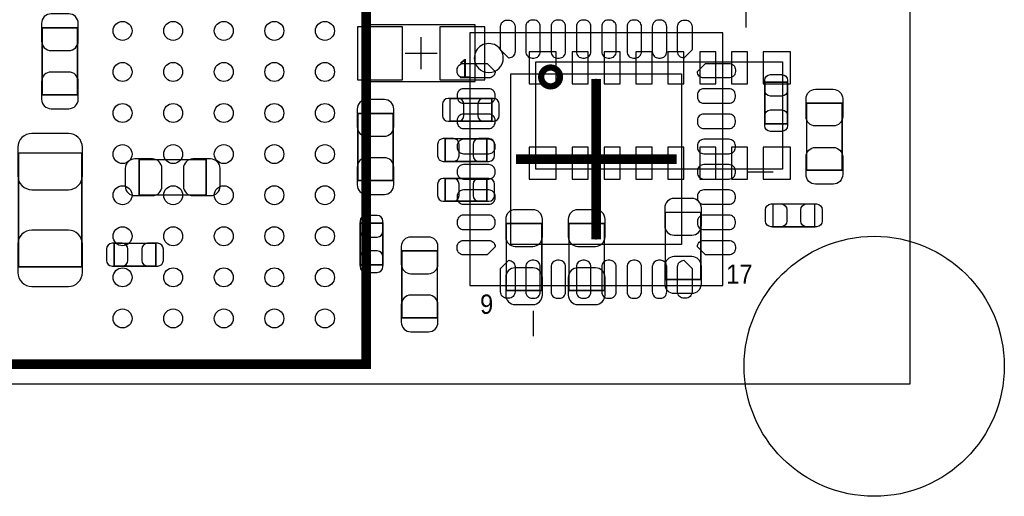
# Model space of a CAD drawing. Extents: x 6 to 62.7, y -1.8 to 30.1.
# Tile 9 of 12: x 47.1 to 62.7, y -1.8 to 5.8. Entities that reach past the tile are written whole.
import ezdxf

# ---------------------------------------------------------------- set-up
doc = ezdxf.new("R2010")
doc.units = 0
for name, color, linetype in [('BG_OUTLINE', 3, 'CONTINUOUS'), ('PG_ASSEMBLY_BOTTOM', 140, 'CONTINUOUS'), ('PG_ASSEMBLY_TOP', 140, 'CONTINUOUS'), ('PG_BODY_CENTER', 211, 'CONTINUOUS'), ('PIN_BOTTOM', 2, 'CONTINUOUS'), ('PIN_TOP', 160, 'CONTINUOUS')]:
    doc.layers.add(name, color=color, linetype=linetype)

msp = doc.modelspace()

# ---------------------------------------------------------------- linework, layer by layer
at = {"layer": 'BG_OUTLINE'}
for points in [[(6.031992, 0), (61.210952, 0), (61.210952, 30.1117), (6.031992, 30.1117)], [(6.031992, 30.1117), (6.031992, 0), (61.210952, 0), (61.210952, 30.1117)]]:
    msp.add_lwpolyline(points, close=True, dxfattribs=at)
at = {"layer": 'PG_ASSEMBLY_BOTTOM', "const_width": 0.024892}
for points in [[(48.0441, 5.635498), (47.484284, 5.635498), (47.484284, 4.575302), (48.0441, 4.575302), (48.0441, 5.635498)], [(54.593998, 4.155694), (54.593998, 4.515866), (53.934106, 4.515866), (53.934106, 4.155694), (54.593998, 4.155694)], [(53.035708, 4.279138), (52.475892, 4.279138), (52.475892, 3.218942), (53.035708, 3.218942), (53.035708, 4.279138)], [(53.857906, 3.880866), (53.857906, 3.520694), (54.517798, 3.520694), (54.517798, 3.880866), (53.857906, 3.880866)], [(47.109126, 1.853438), (48.109378, 1.853438), (48.109378, 3.653282), (47.109126, 3.653282), (47.109126, 1.853438)], [(50.077878, 2.989072), (50.077878, 3.548888), (49.017682, 3.548888), (49.017682, 2.989072), (50.077878, 2.989072)], [(53.857906, 3.250946), (53.857906, 2.890774), (54.517798, 2.890774), (54.517798, 3.250946), (53.857906, 3.250946)], [(57.339484, 1.654302), (57.8993, 1.654302), (57.8993, 2.714498), (57.339484, 2.714498), (57.339484, 1.654302)], [(52.871878, 2.544826), (52.511706, 2.544826), (52.511706, 1.884934), (52.871878, 1.884934), (52.871878, 2.544826)], [(54.824884, 1.476502), (55.3847, 1.476502), (55.3847, 2.536698), (54.824884, 2.536698), (54.824884, 1.476502)], [(55.815484, 1.476502), (56.3753, 1.476502), (56.3753, 2.536698), (55.815484, 2.536698), (55.815484, 1.476502)], [(48.620934, 2.224786), (48.620934, 1.864614), (49.280826, 1.864614), (49.280826, 2.224786), (48.620934, 2.224786)], [(53.7337, 2.104898), (53.173884, 2.104898), (53.173884, 1.044702), (53.7337, 1.044702), (53.7337, 2.104898)]]:
    msp.add_lwpolyline(points, dxfattribs=at)
at = {"layer": 'PG_ASSEMBLY_BOTTOM'}
msp.add_lwpolyline([(52.628292, 4.78282), (54.330092, 4.78282), (54.330092, 5.68198), (52.628292, 5.68198), (52.628292, 4.78282)], dxfattribs=at)
msp.add_lwpolyline([(55.292752, 5.09778), (59.194192, 5.09778), (59.194192, 3.39598), (55.292752, 3.39598)], close=True, dxfattribs=at)
at = {"layer": 'PG_ASSEMBLY_BOTTOM', "const_width": 0.09906}
msp.add_lwpolyline([(55.673752, 4.856988, 1.000128), (55.37581, 4.856734, 0.999872), (55.673752, 4.856988)], format="xyb", dxfattribs=at)
at = {"layer": 'PG_ASSEMBLY_TOP'}
for points, const_width in [([(42.505884, 0.31115), (52.60594, 0.31115), (52.60594, 15.41145), (43.140884, 15.41145), (42.505884, 14.77645), (42.505884, 0.31115)], 0.1524), ([(58.912506, 4.774946), (59.272678, 4.774946), (59.272678, 4.115054), (58.912506, 4.115054), (58.912506, 4.774946)], 0.024892), ([(59.574684, 4.441698), (60.1345, 4.441698), (60.1345, 3.381502), (59.574684, 3.381502), (59.574684, 4.441698)], 0.024892), ([(59.042046, 2.486914), (59.042046, 2.847086), (59.701938, 2.847086), (59.701938, 2.486914), (59.042046, 2.486914)], 0.024892)]:
    msp.add_lwpolyline(points, dxfattribs=dict(at, const_width=const_width))
for points in [[(54.248812, 1.55702), (58.246772, 1.55702), (58.246772, 5.55498), (54.248812, 5.55498), (54.248812, 1.55702)], [(58.648092, 3.35534), (59.046872, 3.35534)], [(55.247032, 1.1557), (55.247032, 0.75692)]]:
    msp.add_lwpolyline(points, dxfattribs=at)
msp.add_lwpolyline([(54.777132, 5.155946, 1.000235), (54.318408, 5.155946, 0.999765), (54.777132, 5.155946)], format="xyb", dxfattribs=at)
at = {"layer": 'PG_BODY_CENTER'}
for points in [[(58.610754, 10.719562), (58.610754, 5.639562)], [(53.479192, 4.9784), (53.479192, 5.4864)], [(53.225192, 5.2324), (53.733192, 5.2324)], [(56.247792, 2.286), (56.247792, 4.826)], [(56.247792, 2.921), (56.247792, 4.191)], [(54.977792, 3.556), (57.517792, 3.556)], [(55.612792, 3.556), (56.882792, 3.556)]]:
    msp.add_lwpolyline(points, dxfattribs=at)
at = {"layer": 'PG_BODY_CENTER', "const_width": 0.1524}
for points in [[(56.247792, 2.286), (56.247792, 4.826)], [(54.977792, 3.556), (57.517792, 3.556)]]:
    msp.add_lwpolyline(points, dxfattribs=at)
at = {"layer": 'PIN_BOTTOM'}
for points in [[(47.474124, 5.705348), (47.474124, 5.42544, 0.414846), (47.624238, 5.275326), (47.904146, 5.275326, 0.414846), (48.05426, 5.42544), (48.05426, 5.705348, 0.414846), (47.904146, 5.855462), (47.624238, 5.855462, 0.414846)], [(48.05426, 4.505452), (48.05426, 4.78536, 0.414846), (47.904146, 4.935474), (47.624238, 4.935474, 0.414846), (47.474124, 4.78536), (47.474124, 4.505452, 0.414846), (47.624238, 4.355338), (47.904146, 4.355338, 0.414846)], [(52.465732, 4.348988), (52.465732, 4.06908, 0.414846), (52.615846, 3.918966), (52.895754, 3.918966, 0.414846), (53.045868, 4.06908), (53.045868, 4.348988, 0.414846), (52.895754, 4.499102), (52.615846, 4.499102, 0.414846)], [(53.904134, 4.155694), (54.064154, 4.155694, 0.413587), (54.15407, 4.245864), (54.15407, 4.425696, 0.413587), (54.064154, 4.515866), (53.904134, 4.515866, 0.413587), (53.814218, 4.425696), (53.814218, 4.245864, 0.413587)], [(54.62397, 4.515866), (54.46395, 4.515866, 0.413587), (54.374034, 4.425696), (54.374034, 4.245864, 0.413587), (54.46395, 4.155694), (54.62397, 4.155694, 0.413587), (54.713886, 4.245864), (54.713886, 4.425696, 0.413587)], [(47.09922, 3.743452), (47.09922, 3.293364, 0.414414), (47.319184, 3.0734), (47.89932, 3.0734, 0.414414), (48.119284, 3.293364), (48.119284, 3.743452, 0.414414), (47.89932, 3.963416), (47.319184, 3.963416, 0.414414)], [(53.827934, 3.520694), (53.987954, 3.520694, 0.413587), (54.07787, 3.610864), (54.07787, 3.790696, 0.413587), (53.987954, 3.880866), (53.827934, 3.880866, 0.413587), (53.738018, 3.790696), (53.738018, 3.610864, 0.413587)], [(54.54777, 3.880866), (54.38775, 3.880866, 0.413587), (54.297834, 3.790696), (54.297834, 3.610864, 0.413587), (54.38775, 3.520694), (54.54777, 3.520694, 0.413587), (54.637686, 3.610864), (54.637686, 3.790696, 0.413587)], [(48.947832, 2.978912), (49.22774, 2.978912, 0.414846), (49.377854, 3.129026), (49.377854, 3.408934, 0.414846), (49.22774, 3.559048), (48.947832, 3.559048, 0.414846), (48.797718, 3.408934), (48.797718, 3.129026, 0.414846)], [(50.147728, 3.559048), (49.86782, 3.559048, 0.414846), (49.717706, 3.408934), (49.717706, 3.129026, 0.414846), (49.86782, 2.978912), (50.147728, 2.978912, 0.414846), (50.297842, 3.129026), (50.297842, 3.408934, 0.414846)], [(53.045868, 3.149092), (53.045868, 3.429, 0.414846), (52.895754, 3.579114), (52.615846, 3.579114, 0.414846), (52.465732, 3.429), (52.465732, 3.149092, 0.414846), (52.615846, 2.998978), (52.895754, 2.998978, 0.414846)], [(53.827934, 2.890774), (53.987954, 2.890774, 0.413587), (54.07787, 2.980944), (54.07787, 3.160776, 0.413587), (53.987954, 3.250946), (53.827934, 3.250946, 0.413587), (53.738018, 3.160776), (53.738018, 2.980944, 0.413587)], [(54.54777, 3.250946), (54.38775, 3.250946, 0.413587), (54.297834, 3.160776), (54.297834, 2.980944, 0.413587), (54.38775, 2.890774), (54.54777, 2.890774, 0.413587), (54.637686, 2.980944), (54.637686, 3.160776, 0.413587)], [(57.329324, 2.784348), (57.329324, 2.50444, 0.414846), (57.479438, 2.354326), (57.759346, 2.354326, 0.414846), (57.90946, 2.50444), (57.90946, 2.784348, 0.414846), (57.759346, 2.934462), (57.479438, 2.934462, 0.414846)], [(52.511706, 2.574798), (52.511706, 2.414778, 0.413587), (52.601876, 2.324862), (52.781708, 2.324862, 0.413587), (52.871878, 2.414778), (52.871878, 2.574798, 0.413587), (52.781708, 2.664714), (52.601876, 2.664714, 0.413587)], [(54.814724, 2.606548), (54.814724, 2.32664, 0.414846), (54.964838, 2.176526), (55.244746, 2.176526, 0.414846), (55.39486, 2.32664), (55.39486, 2.606548, 0.414846), (55.244746, 2.756662), (54.964838, 2.756662, 0.414846)], [(55.805324, 2.606548), (55.805324, 2.32664, 0.414846), (55.955438, 2.176526), (56.235346, 2.176526, 0.414846), (56.38546, 2.32664), (56.38546, 2.606548, 0.414846), (56.235346, 2.756662), (55.955438, 2.756662, 0.414846)], [(48.119284, 1.763268), (48.119284, 2.213356, 0.414414), (47.89932, 2.43332), (47.319184, 2.43332, 0.414414), (47.09922, 2.213356), (47.09922, 1.763268, 0.414414), (47.319184, 1.543304), (47.89932, 1.543304, 0.414414)], [(48.590962, 1.864614), (48.750982, 1.864614, 0.413587), (48.840898, 1.954784), (48.840898, 2.134616, 0.413587), (48.750982, 2.224786), (48.590962, 2.224786, 0.413587), (48.501046, 2.134616), (48.501046, 1.954784, 0.413587)], [(49.310798, 2.224786), (49.150778, 2.224786, 0.413587), (49.060862, 2.134616), (49.060862, 1.954784, 0.413587), (49.150778, 1.864614), (49.310798, 1.864614, 0.413587), (49.400714, 1.954784), (49.400714, 2.134616, 0.413587)], [(53.163724, 2.174748), (53.163724, 1.89484, 0.414846), (53.313838, 1.744726), (53.593746, 1.744726, 0.414846), (53.74386, 1.89484), (53.74386, 2.174748, 0.414846), (53.593746, 2.324862), (53.313838, 2.324862, 0.414846)], [(52.871878, 1.854962), (52.871878, 2.014982, 0.413587), (52.781708, 2.104898), (52.601876, 2.104898, 0.413587), (52.511706, 2.014982), (52.511706, 1.854962, 0.413587), (52.601876, 1.765046), (52.781708, 1.765046, 0.413587)], [(57.90946, 1.584452), (57.90946, 1.86436, 0.414846), (57.759346, 2.014474), (57.479438, 2.014474, 0.414846), (57.329324, 1.86436), (57.329324, 1.584452, 0.414846), (57.479438, 1.434338), (57.759346, 1.434338, 0.414846)], [(55.39486, 1.406652), (55.39486, 1.68656, 0.414846), (55.244746, 1.836674), (54.964838, 1.836674, 0.414846), (54.814724, 1.68656), (54.814724, 1.406652, 0.414846), (54.964838, 1.256538), (55.244746, 1.256538, 0.414846)], [(56.38546, 1.406652), (56.38546, 1.68656, 0.414846), (56.235346, 1.836674), (55.955438, 1.836674, 0.414846), (55.805324, 1.68656), (55.805324, 1.406652, 0.414846), (55.955438, 1.256538), (56.235346, 1.256538, 0.414846)], [(53.74386, 0.974852), (53.74386, 1.25476, 0.414846), (53.593746, 1.404874), (53.313838, 1.404874, 0.414846), (53.163724, 1.25476), (53.163724, 0.974852, 0.414846), (53.313838, 0.824738), (53.593746, 0.824738, 0.414846)]]:
    msp.add_lwpolyline(points, format="xyb", close=True, dxfattribs=at)
for points in [[(52.473352, 5.6515), (52.473352, 4.8133), (53.184552, 4.8133), (53.184552, 5.6515)], [(53.773832, 5.6515), (53.773832, 4.8133), (54.485032, 4.8133), (54.485032, 5.6515)], [(55.615332, 4.74726), (55.615332, 5.25526), (55.183532, 5.25526), (55.183532, 4.74726)], [(55.866792, 5.25526), (55.866792, 4.74726), (56.120792, 4.74726), (56.120792, 5.25526)], [(56.369712, 5.25526), (56.369712, 4.74726), (56.623712, 4.74726), (56.623712, 5.25526)], [(56.875172, 5.25526), (56.875172, 4.74726), (57.129172, 4.74726), (57.129172, 5.25526)], [(57.378092, 5.25526), (57.378092, 4.74726), (57.632092, 4.74726), (57.632092, 5.25526)], [(57.883552, 5.25526), (57.883552, 4.74726), (58.137552, 4.74726), (58.137552, 5.25526)], [(58.386472, 5.25526), (58.386472, 4.74726), (58.640472, 4.74726), (58.640472, 5.25526)], [(59.321192, 4.74726), (59.321192, 5.25526), (58.889392, 5.25526), (58.889392, 4.74726)], [(55.183532, 3.7465), (55.183532, 3.2385), (55.615332, 3.2385), (55.615332, 3.7465)], [(55.866792, 3.7465), (55.866792, 3.2385), (56.120792, 3.2385), (56.120792, 3.7465)], [(56.369712, 3.7465), (56.369712, 3.2385), (56.623712, 3.2385), (56.623712, 3.7465)], [(56.875172, 3.7465), (56.875172, 3.2385), (57.129172, 3.2385), (57.129172, 3.7465)], [(57.378092, 3.7465), (57.378092, 3.2385), (57.632092, 3.2385), (57.632092, 3.7465)], [(57.883552, 3.7465), (57.883552, 3.2385), (58.137552, 3.2385), (58.137552, 3.7465)], [(58.386472, 3.7465), (58.386472, 3.2385), (58.640472, 3.2385), (58.640472, 3.7465)], [(58.889392, 3.7465), (58.889392, 3.2385), (59.321192, 3.2385), (59.321192, 3.7465)]]:
    msp.add_lwpolyline(points, close=True, dxfattribs=at)
msp.add_circle((60.643262, 0.2794), 2.0574, dxfattribs=at)
at = {"layer": 'PIN_TOP'}
for points in [[(54.861968, 5.755894, -0.414214), (54.962044, 5.655818), (54.962044, 5.256022, -0.414214), (54.861968, 5.155946), (54.733444, 5.28447), (54.733444, 5.655818, -0.414214), (54.83352, 5.755894)], [(55.262018, 5.755894), (55.23357, 5.755894, 0.414214), (55.133494, 5.655818), (55.133494, 5.256022, 0.414214), (55.23357, 5.155946), (55.262018, 5.155946, 0.414214), (55.362094, 5.256022), (55.362094, 5.655818, 0.414214)], [(55.662068, 5.755894), (55.63362, 5.755894, 0.414214), (55.533544, 5.655818), (55.533544, 5.256022, 0.414214), (55.63362, 5.155946), (55.662068, 5.155946, 0.414214), (55.762144, 5.256022), (55.762144, 5.655818, 0.414214)], [(56.062118, 5.755894), (56.03367, 5.755894, 0.414214), (55.933594, 5.655818), (55.933594, 5.256022, 0.414214), (56.03367, 5.155946), (56.062118, 5.155946, 0.414214), (56.162194, 5.256022), (56.162194, 5.655818, 0.414214)], [(56.461914, 5.755894), (56.433466, 5.755894, 0.414214), (56.33339, 5.655818), (56.33339, 5.256022, 0.414214), (56.433466, 5.155946), (56.461914, 5.155946, 0.414214), (56.56199, 5.256022), (56.56199, 5.655818, 0.414214)], [(56.861964, 5.755894), (56.833516, 5.755894, 0.414214), (56.73344, 5.655818), (56.73344, 5.256022, 0.414214), (56.833516, 5.155946), (56.861964, 5.155946, 0.414214), (56.96204, 5.256022), (56.96204, 5.655818, 0.414214)], [(57.262014, 5.755894), (57.233566, 5.755894, 0.414214), (57.13349, 5.655818), (57.13349, 5.256022, 0.414214), (57.233566, 5.155946), (57.262014, 5.155946, 0.414214), (57.36209, 5.256022), (57.36209, 5.655818, 0.414214)], [(57.662064, 5.755894, -0.414214), (57.76214, 5.655818), (57.76214, 5.28447), (57.633616, 5.155946, -0.414214), (57.53354, 5.256022), (57.53354, 5.655818, -0.414214), (57.633616, 5.755894)], [(54.047898, 4.970272, -0.414214), (54.147974, 5.070348), (54.519322, 5.070348), (54.647846, 4.941824, -0.414214), (54.54777, 4.841748), (54.147974, 4.841748, -0.414214), (54.047898, 4.941824)], [(58.447686, 4.941824, -0.414214), (58.34761, 4.841748), (57.947814, 4.841748, -0.414214), (57.847738, 4.941824), (57.976262, 5.070348), (58.34761, 5.070348, -0.414214), (58.447686, 4.970272)], [(59.272678, 4.804918), (59.272678, 4.644898, -0.413587), (59.182508, 4.554982), (59.002676, 4.554982, -0.413587), (58.912506, 4.644898), (58.912506, 4.804918, -0.413587), (59.002676, 4.894834), (59.182508, 4.894834, -0.413587)], [(54.647846, 4.541774), (54.647846, 4.570222, 0.414214), (54.54777, 4.670298), (54.147974, 4.670298, 0.414214), (54.047898, 4.570222), (54.047898, 4.541774, 0.414214), (54.147974, 4.441698), (54.54777, 4.441698, 0.414214)], [(57.847738, 4.570222), (57.847738, 4.541774, 0.414214), (57.947814, 4.441698), (58.34761, 4.441698, 0.414214), (58.447686, 4.541774), (58.447686, 4.570222, 0.414214), (58.34761, 4.670298), (57.947814, 4.670298, 0.414214)], [(60.14466, 4.511548), (60.14466, 4.23164, -0.414846), (59.994546, 4.081526), (59.714638, 4.081526, -0.414846), (59.564524, 4.23164), (59.564524, 4.511548, -0.414846), (59.714638, 4.661662), (59.994546, 4.661662, -0.414846)], [(54.647846, 4.141724), (54.647846, 4.170172, 0.414214), (54.54777, 4.270248), (54.147974, 4.270248, 0.414214), (54.047898, 4.170172), (54.047898, 4.141724, 0.414214), (54.147974, 4.041648), (54.54777, 4.041648, 0.414214)], [(57.847738, 4.170172), (57.847738, 4.141724, 0.414214), (57.947814, 4.041648), (58.34761, 4.041648, 0.414214), (58.447686, 4.141724), (58.447686, 4.170172, 0.414214), (58.34761, 4.270248), (57.947814, 4.270248, 0.414214)], [(58.912506, 4.085082), (58.912506, 4.245102, -0.413587), (59.002676, 4.335018), (59.182508, 4.335018, -0.413587), (59.272678, 4.245102), (59.272678, 4.085082, -0.413587), (59.182508, 3.995166), (59.002676, 3.995166, -0.413587)], [(54.647846, 3.741674), (54.647846, 3.770122, 0.414214), (54.54777, 3.870198), (54.147974, 3.870198, 0.414214), (54.047898, 3.770122), (54.047898, 3.741674, 0.414214), (54.147974, 3.641598), (54.54777, 3.641598, 0.414214)], [(57.847738, 3.770122), (57.847738, 3.741674, 0.414214), (57.947814, 3.641598), (58.34761, 3.641598, 0.414214), (58.447686, 3.741674), (58.447686, 3.770122, 0.414214), (58.34761, 3.870198), (57.947814, 3.870198, 0.414214)], [(59.564524, 3.311652), (59.564524, 3.59156, -0.414846), (59.714638, 3.741674), (59.994546, 3.741674, -0.414846), (60.14466, 3.59156), (60.14466, 3.311652, -0.414846), (59.994546, 3.161538), (59.714638, 3.161538, -0.414846)], [(54.647846, 3.341878), (54.647846, 3.370326, 0.414214), (54.54777, 3.470402), (54.147974, 3.470402, 0.414214), (54.047898, 3.370326), (54.047898, 3.341878, 0.414214), (54.147974, 3.241802), (54.54777, 3.241802, 0.414214)], [(57.847738, 3.370326), (57.847738, 3.341878, 0.414214), (57.947814, 3.241802), (58.34761, 3.241802, 0.414214), (58.447686, 3.341878), (58.447686, 3.370326, 0.414214), (58.34761, 3.470402), (57.947814, 3.470402, 0.414214)], [(54.647846, 2.941828), (54.647846, 2.970276, 0.414214), (54.54777, 3.070352), (54.147974, 3.070352, 0.414214), (54.047898, 2.970276), (54.047898, 2.941828, 0.414214), (54.147974, 2.841752), (54.54777, 2.841752, 0.414214)], [(57.847738, 2.970276), (57.847738, 2.941828, 0.414214), (57.947814, 2.841752), (58.34761, 2.841752, 0.414214), (58.447686, 2.941828), (58.447686, 2.970276, 0.414214), (58.34761, 3.070352), (57.947814, 3.070352, 0.414214)], [(59.012074, 2.847086), (59.172094, 2.847086, -0.413587), (59.26201, 2.756916), (59.26201, 2.577084, -0.413587), (59.172094, 2.486914), (59.012074, 2.486914, -0.413587), (58.922158, 2.577084), (58.922158, 2.756916, -0.413587)], [(59.73191, 2.486914), (59.57189, 2.486914, -0.413587), (59.481974, 2.577084), (59.481974, 2.756916, -0.413587), (59.57189, 2.847086), (59.73191, 2.847086, -0.413587), (59.821826, 2.756916), (59.821826, 2.577084, -0.413587)], [(54.647846, 2.541778), (54.647846, 2.570226, 0.414214), (54.54777, 2.670302), (54.147974, 2.670302, 0.414214), (54.047898, 2.570226), (54.047898, 2.541778, 0.414214), (54.147974, 2.441702), (54.54777, 2.441702, 0.414214)], [(57.847738, 2.570226), (57.847738, 2.541778, 0.414214), (57.947814, 2.441702), (58.34761, 2.441702, 0.414214), (58.447686, 2.541778), (58.447686, 2.570226, 0.414214), (58.34761, 2.670302), (57.947814, 2.670302, 0.414214)], [(54.047898, 2.170176, -0.414214), (54.147974, 2.270252), (54.54777, 2.270252, -0.414214), (54.647846, 2.170176), (54.519322, 2.041652), (54.147974, 2.041652, -0.414214), (54.047898, 2.141728)], [(58.447686, 2.141728, -0.414214), (58.34761, 2.041652), (57.976262, 2.041652), (57.847738, 2.170176, -0.414214), (57.947814, 2.270252), (58.34761, 2.270252, -0.414214), (58.447686, 2.170176)], [(54.83352, 1.356106, -0.414214), (54.733444, 1.456182), (54.733444, 1.82753), (54.861968, 1.956054, -0.414214), (54.962044, 1.855978), (54.962044, 1.456182, -0.414214), (54.861968, 1.356106)], [(55.262018, 1.956054), (55.23357, 1.956054, 0.414214), (55.133494, 1.855978), (55.133494, 1.456182, 0.414214), (55.23357, 1.356106), (55.262018, 1.356106, 0.414214), (55.362094, 1.456182), (55.362094, 1.855978, 0.414214)], [(55.662068, 1.956054), (55.63362, 1.956054, 0.414214), (55.533544, 1.855978), (55.533544, 1.456182, 0.414214), (55.63362, 1.356106), (55.662068, 1.356106, 0.414214), (55.762144, 1.456182), (55.762144, 1.855978, 0.414214)], [(56.062118, 1.956054), (56.03367, 1.956054, 0.414214), (55.933594, 1.855978), (55.933594, 1.456182, 0.414214), (56.03367, 1.356106), (56.062118, 1.356106, 0.414214), (56.162194, 1.456182), (56.162194, 1.855978, 0.414214)], [(56.461914, 1.956054), (56.433466, 1.956054, 0.414214), (56.33339, 1.855978), (56.33339, 1.456182, 0.414214), (56.433466, 1.356106), (56.461914, 1.356106, 0.414214), (56.56199, 1.456182), (56.56199, 1.855978, 0.414214)], [(56.861964, 1.956054), (56.833516, 1.956054, 0.414214), (56.73344, 1.855978), (56.73344, 1.456182, 0.414214), (56.833516, 1.356106), (56.861964, 1.356106, 0.414214), (56.96204, 1.456182), (56.96204, 1.855978, 0.414214)], [(57.262014, 1.956054), (57.233566, 1.956054, 0.414214), (57.13349, 1.855978), (57.13349, 1.456182, 0.414214), (57.233566, 1.356106), (57.262014, 1.356106, 0.414214), (57.36209, 1.456182), (57.36209, 1.855978, 0.414214)], [(57.633616, 1.356106, -0.414214), (57.53354, 1.456182), (57.53354, 1.855978, -0.414214), (57.633616, 1.956054), (57.76214, 1.82753), (57.76214, 1.456182, -0.414214), (57.662064, 1.356106)]]:
    msp.add_lwpolyline(points, format="xyb", close=True, dxfattribs=at)
msp.add_lwpolyline([(54.897782, 2.20599), (54.897782, 4.90601), (57.597802, 4.90601), (57.597802, 2.20599)], close=True, dxfattribs=at)
for centre, radius in [((48.755808, 5.586222), 0.149987), ((49.555908, 5.586222), 0.149987), ((50.356008, 5.586222), 0.149987), ((51.155854, 5.586222), 0.149987), ((51.955954, 5.586222), 0.149987), ((48.755808, 4.936236), 0.149987), ((49.555908, 4.936236), 0.149987), ((50.356008, 4.936236), 0.149987), ((51.155854, 4.936236), 0.149987), ((51.955954, 4.936236), 0.149987), ((48.755808, 4.28625), 0.149987), ((49.555908, 4.28625), 0.149987), ((50.356008, 4.28625), 0.149987), ((51.155854, 4.28625), 0.149987), ((51.955954, 4.28625), 0.149987), ((48.755808, 3.636264), 0.149987), ((49.555908, 3.636264), 0.149987), ((50.356008, 3.636264), 0.149987), ((51.155854, 3.636264), 0.149987), ((51.955954, 3.636264), 0.149987), ((48.755808, 2.986278), 0.149987), ((49.555908, 2.986278), 0.149987), ((50.356008, 2.986278), 0.149987), ((51.155854, 2.986278), 0.149987), ((51.955954, 2.986278), 0.149987), ((48.755808, 2.336292), 0.149987), ((49.555908, 2.336292), 0.149987), ((50.356008, 2.336292), 0.149987), ((51.155854, 2.336292), 0.149987), ((51.955954, 2.336292), 0.149987), ((60.643262, 0.2794), 2.0574), ((48.755808, 1.686306), 0.149987), ((49.555908, 1.686306), 0.149987), ((50.356008, 1.686306), 0.149987), ((51.155854, 1.686306), 0.149987), ((51.955954, 1.686306), 0.149987), ((48.755808, 1.03632), 0.149987), ((49.555908, 1.03632), 0.149987), ((50.356008, 1.03632), 0.149987), ((51.155854, 1.03632), 0.149987), ((51.955954, 1.03632), 0.149987)]:
    msp.add_circle(centre, radius, dxfattribs=at)

# ---------------------------------------------------------------- texts
at = {"layer": 'PG_ASSEMBLY_TOP', "width": 0.916667}
for s, p in [('1', (54.06263, 4.834636)), ('17', (58.302652, 1.58496)), ('9', (54.409594, 1.109726))]:
    msp.add_text(s, height=0.3048, dxfattribs=at).set_placement(p)

doc.saveas('drawing.dxf')
